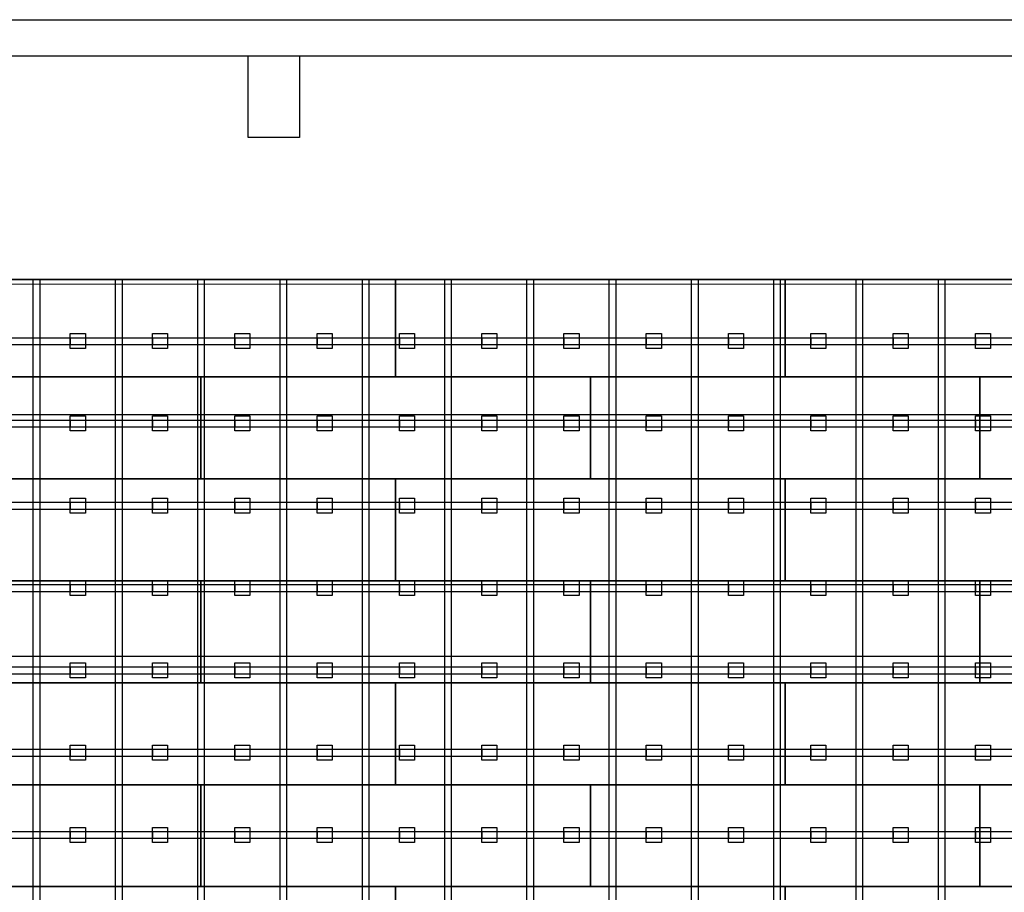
# Model space of a CAD drawing. Header units: millimetres. Extents: x -209 to 59634, y -2437 to 28971.
# Tile 12 of 14: x 32110 to 38632, y 15804 to 21582. Entities that reach past the tile are written whole.
import ezdxf

# ---------------------------------------------------------------- set-up
doc = ezdxf.new("R2010")
doc.units = ezdxf.units.MM
doc.linetypes.add('AUSGEZOGEN', pattern=[0])
for name, color, linetype in [('Bemassung', 90, 'Continuous'), ('Grundriss TFC', 7, 'AUSGEZOGEN'), ('Schwingboden', 1, 'Continuous'), ('Tanzteppich', 3, 'Continuous'), ('Unterkonstrucktion', 6, 'Continuous'), ('Unterlegblättchen', 7, 'Continuous')]:
    doc.layers.add(name, color=color, linetype=linetype)

msp = doc.modelspace()

# ---------------------------------------------------------------- linework, layer by layer
at = {"layer": 'Bemassung'}
msp.add_line((19795.1, 19861.4), (41045.1, 19861.4), dxfattribs=at)
at = {"layer": 'Grundriss TFC', "color": 0}
for p, q in [((9060.9, 21580.6), (41843.1, 21582.2)), ((41603.1, 21341.4), (8693.1, 21341.4))]:
    msp.add_line(p, q, dxfattribs=at)
at = {"layer": 'Grundriss TFC'}
for p, q in [((33623.1, 20801.4), (33623.1, 21341.4)), ((33963.1, 21341.4), (33963.1, 20801.4)), ((33963.1, 20801.4), (33623.1, 20801.4))]:
    msp.add_line(p, q, dxfattribs=at)
at = {"layer": 'Schwingboden'}
for p, q in [((19120.1, 19836.4), (41050.1, 19829.6)), ((33310.1, 19861.4), (30730.1, 19861.4)), ((32020.1, 19861.4), (34600.1, 19861.4)), ((35890.1, 19861.4), (33310.1, 19861.4)), ((34600.1, 19861.4), (34600.1, 19216.4)), ((34600.1, 19861.4), (37180.1, 19861.4)), ((34600.1, 19216.4), (34600.1, 19861.4)), ((38470.1, 19861.4), (35890.1, 19861.4)), ((37180.1, 19861.4), (37180.1, 19216.4)), ((37180.1, 19861.4), (39760.1, 19861.4)), ((37180.1, 19216.4), (37180.1, 19861.4)), ((41050.1, 19861.4), (38470.1, 19861.4)), ((30730.1, 19216.4), (33310.1, 19216.4)), ((34600.1, 19216.4), (32020.1, 19216.4)), ((33310.1, 19216.4), (33310.1, 18541.4)), ((33310.1, 19216.4), (35890.1, 19216.4)), ((33310.1, 18541.4), (33310.1, 19216.4)), ((37180.1, 19216.4), (34600.1, 19216.4)), ((35890.1, 19216.4), (35890.1, 18541.4)), ((35890.1, 19216.4), (38470.1, 19216.4)), ((35890.1, 18541.4), (35890.1, 19216.4)), ((39760.1, 19216.4), (37180.1, 19216.4)), ((38470.1, 19216.4), (38470.1, 18541.4)), ((38470.1, 19216.4), (41050.1, 19216.4)), ((38470.1, 18541.4), (38470.1, 19216.4)), ((33310.1, 18541.4), (30730.1, 18541.4)), ((32020.1, 18541.4), (34600.1, 18541.4)), ((35890.1, 18541.4), (33310.1, 18541.4)), ((34600.1, 18541.4), (34600.1, 17866.4)), ((34600.1, 18541.4), (37180.1, 18541.4)), ((34600.1, 17866.4), (34600.1, 18541.4)), ((38470.1, 18541.4), (35890.1, 18541.4)), ((37180.1, 18541.4), (37180.1, 17866.4)), ((37180.1, 18541.4), (39760.1, 18541.4)), ((37180.1, 17866.4), (37180.1, 18541.4)), ((41050.1, 18541.4), (38470.1, 18541.4)), ((30730.1, 17866.4), (33310.1, 17866.4)), ((34600.1, 17866.4), (32020.1, 17866.4)), ((33310.1, 17866.4), (33310.1, 17191.4)), ((33310.1, 17866.4), (35890.1, 17866.4)), ((33310.1, 17191.4), (33310.1, 17866.4)), ((37180.1, 17866.4), (34600.1, 17866.4)), ((35890.1, 17866.4), (35890.1, 17191.4)), ((35890.1, 17866.4), (38470.1, 17866.4)), ((35890.1, 17191.4), (35890.1, 17866.4)), ((39760.1, 17866.4), (37180.1, 17866.4)), ((38470.1, 17866.4), (38470.1, 17191.4)), ((38470.1, 17866.4), (41050.1, 17866.4)), ((38470.1, 17191.4), (38470.1, 17866.4)), ((33310.1, 17191.4), (30730.1, 17191.4)), ((32020.1, 17191.4), (34600.1, 17191.4)), ((35890.1, 17191.4), (33310.1, 17191.4)), ((34600.1, 17191.4), (34600.1, 16516.4)), ((34600.1, 17191.4), (37180.1, 17191.4)), ((34600.1, 16516.4), (34600.1, 17191.4)), ((38470.1, 17191.4), (35890.1, 17191.4)), ((37180.1, 17191.4), (37180.1, 16516.4)), ((37180.1, 17191.4), (39760.1, 17191.4)), ((37180.1, 16516.4), (37180.1, 17191.4)), ((41050.1, 17191.4), (38470.1, 17191.4)), ((30730.1, 16516.4), (33310.1, 16516.4)), ((34600.1, 16516.4), (32020.1, 16516.4)), ((33310.1, 16516.4), (33310.1, 15841.4)), ((33310.1, 16516.4), (35890.1, 16516.4)), ((33310.1, 15841.4), (33310.1, 16516.4)), ((37180.1, 16516.4), (34600.1, 16516.4)), ((35890.1, 16516.4), (35890.1, 15841.4)), ((35890.1, 16516.4), (38470.1, 16516.4)), ((35890.1, 15841.4), (35890.1, 16516.4)), ((39760.1, 16516.4), (37180.1, 16516.4)), ((38470.1, 16516.4), (38470.1, 15841.4)), ((38470.1, 16516.4), (41050.1, 16516.4)), ((38470.1, 15841.4), (38470.1, 16516.4)), ((33310.1, 15841.4), (30730.1, 15841.4)), ((32020.1, 15841.4), (34600.1, 15841.4)), ((35890.1, 15841.4), (33310.1, 15841.4)), ((34600.1, 15841.4), (34600.1, 15166.4)), ((34600.1, 15841.4), (37180.1, 15841.4)), ((34600.1, 15166.4), (34600.1, 15841.4)), ((38470.1, 15841.4), (35890.1, 15841.4)), ((37180.1, 15841.4), (37180.1, 15166.4)), ((37180.1, 15841.4), (39760.1, 15841.4)), ((37180.1, 15166.4), (37180.1, 15841.4)), ((41050.1, 15841.4), (38470.1, 15841.4))]:
    msp.add_line(p, q, dxfattribs=at)
at = {"layer": 'Tanzteppich'}
for p, q in [((41050.1, 18966.4), (19120.1, 18966.4)), ((41050.1, 17366.4), (19120.1, 17366.4))]:
    msp.add_line(p, q, dxfattribs=at)
at = {"layer": 'Unterkonstrucktion'}
for p, q in [((32200.1, 3691.4), (32200.1, 19861.4)), ((32245.1, 3691.4), (32245.1, 19861.4)), ((32745.1, 3691.4), (32745.1, 19861.4)), ((32790.1, 3691.4), (32790.1, 19861.4)), ((33290.1, 3691.4), (33290.1, 19861.4)), ((33335.1, 3691.4), (33335.1, 19861.4)), ((33835.1, 3691.4), (33835.1, 19861.4)), ((33880.1, 3691.4), (33880.1, 19861.4)), ((34380.1, 3691.4), (34380.1, 19861.4)), ((34425.1, 3691.4), (34425.1, 19861.4)), ((34925.1, 3691.4), (34925.1, 19861.4)), ((34970.1, 3691.4), (34970.1, 19861.4)), ((35470.1, 3691.4), (35470.1, 19861.4)), ((35515.1, 3691.4), (35515.1, 19861.4)), ((36015.1, 3691.4), (36015.1, 19861.4)), ((36060.1, 3691.4), (36060.1, 19861.4)), ((36560.1, 3691.4), (36560.1, 19861.4)), ((36605.1, 3691.4), (36605.1, 19861.4)), ((37105.1, 3691.4), (37105.1, 19861.4)), ((37150.1, 3691.4), (37150.1, 19861.4)), ((37650.1, 3691.4), (37650.1, 19861.4)), ((37695.1, 3691.4), (37695.1, 19861.4)), ((38195.1, 3691.4), (38195.1, 19861.4)), ((38240.1, 3691.4), (38240.1, 19861.4)), ((19120.1, 19476.4), (41045.1, 19476.4)), ((19120.1, 19431.4), (41045.1, 19431.4)), ((19120.1, 18931.4), (41050.1, 18931.4)), ((19120.1, 18886.4), (41050.1, 18886.4)), ((19120.1, 18386.4), (41045.3, 18386.4)), ((19120.1, 18341.4), (41045.3, 18341.4)), ((19120.1, 17841.4), (41050.1, 17841.4)), ((19120.1, 17796.4), (41050.1, 17796.4)), ((19120.1, 17296.4), (41050.1, 17296.4)), ((19120.1, 17251.4), (41050.1, 17251.4)), ((19120.1, 16751.4), (41045.4, 16751.4)), ((19120.1, 16706.4), (41045.4, 16706.4)), ((19120.1, 16206.4), (41050.1, 16206.4)), ((19120.1, 16161.4), (41050.1, 16161.4))]:
    msp.add_line(p, q, dxfattribs=at)
at = {"layer": 'Unterlegblättchen'}
for p, q in [((32445.1, 19453.9), (32445.1, 19503.9)), ((32445.1, 19503.9), (32545.1, 19503.9)), ((32445.1, 19403.9), (32445.1, 19503.9)), ((32545.1, 19503.9), (32545.1, 19403.9)), ((32990.1, 19453.9), (32990.1, 19503.9)), ((32990.1, 19503.9), (33090.1, 19503.9)), ((32990.1, 19403.9), (32990.1, 19503.9)), ((33090.1, 19503.9), (33090.1, 19403.9)), ((33535.1, 19453.9), (33535.1, 19503.9)), ((33535.1, 19503.9), (33635.1, 19503.9)), ((33535.1, 19403.9), (33535.1, 19503.9)), ((33635.1, 19503.9), (33635.1, 19403.9)), ((34080.1, 19453.9), (34080.1, 19503.9)), ((34080.1, 19503.9), (34180.1, 19503.9)), ((34080.1, 19403.9), (34080.1, 19503.9)), ((34180.1, 19503.9), (34180.1, 19403.9)), ((34625.1, 19453.9), (34625.1, 19503.9)), ((34625.1, 19503.9), (34725.1, 19503.9)), ((34625.1, 19403.9), (34625.1, 19503.9)), ((34725.1, 19503.9), (34725.1, 19403.9)), ((35170.1, 19453.9), (35170.1, 19503.9)), ((35170.1, 19503.9), (35270.1, 19503.9)), ((35170.1, 19403.9), (35170.1, 19503.9)), ((35270.1, 19503.9), (35270.1, 19403.9)), ((35715.1, 19453.9), (35715.1, 19503.9)), ((35715.1, 19503.9), (35815.1, 19503.9)), ((35715.1, 19403.9), (35715.1, 19503.9)), ((35815.1, 19503.9), (35815.1, 19403.9)), ((36260.1, 19453.9), (36260.1, 19503.9)), ((36260.1, 19503.9), (36360.1, 19503.9)), ((36260.1, 19403.9), (36260.1, 19503.9)), ((36360.1, 19503.9), (36360.1, 19403.9)), ((36805.1, 19453.9), (36805.1, 19503.9)), ((36805.1, 19503.9), (36905.1, 19503.9)), ((36805.1, 19403.9), (36805.1, 19503.9)), ((36905.1, 19503.9), (36905.1, 19403.9)), ((37350.1, 19453.9), (37350.1, 19503.9)), ((37350.1, 19503.9), (37450.1, 19503.9)), ((37350.1, 19403.9), (37350.1, 19503.9)), ((37450.1, 19503.9), (37450.1, 19403.9)), ((37895.1, 19453.9), (37895.1, 19503.9)), ((37895.1, 19503.9), (37995.1, 19503.9)), ((37895.1, 19403.9), (37895.1, 19503.9)), ((37995.1, 19503.9), (37995.1, 19403.9)), ((38440.1, 19453.9), (38440.1, 19503.9)), ((38440.1, 19503.9), (38540.1, 19503.9)), ((38440.1, 19403.9), (38440.1, 19503.9)), ((38540.1, 19503.9), (38540.1, 19403.9)), ((32445.1, 19476.4), (32445.1, 19431.4)), ((32990.1, 19476.4), (32990.1, 19431.4)), ((33535.1, 19476.4), (33535.1, 19431.4)), ((34080.1, 19476.4), (34080.1, 19431.4)), ((34625.1, 19476.4), (34625.1, 19431.4)), ((35170.1, 19476.4), (35170.1, 19431.4)), ((35715.1, 19476.4), (35715.1, 19431.4)), ((36260.1, 19476.4), (36260.1, 19431.4)), ((36805.1, 19476.4), (36805.1, 19431.4)), ((37350.1, 19476.4), (37350.1, 19431.4)), ((37895.1, 19476.4), (37895.1, 19431.4)), ((38440.1, 19476.4), (38440.1, 19431.4)), ((32545.1, 19403.9), (32445.1, 19403.9)), ((33090.1, 19403.9), (32990.1, 19403.9)), ((33635.1, 19403.9), (33535.1, 19403.9)), ((34180.1, 19403.9), (34080.1, 19403.9)), ((34725.1, 19403.9), (34625.1, 19403.9)), ((35270.1, 19403.9), (35170.1, 19403.9)), ((35815.1, 19403.9), (35715.1, 19403.9)), ((36360.1, 19403.9), (36260.1, 19403.9)), ((36905.1, 19403.9), (36805.1, 19403.9)), ((37450.1, 19403.9), (37350.1, 19403.9)), ((37995.1, 19403.9), (37895.1, 19403.9)), ((38540.1, 19403.9), (38440.1, 19403.9)), ((32445.1, 18908.9), (32445.1, 18958.9)), ((32445.1, 18958.9), (32545.1, 18958.9)), ((32445.1, 18858.9), (32445.1, 18958.9)), ((32445.1, 18931.4), (32445.1, 18886.4)), ((32545.1, 18958.9), (32545.1, 18858.9)), ((32990.1, 18908.9), (32990.1, 18958.9)), ((32990.1, 18958.9), (33090.1, 18958.9)), ((32990.1, 18858.9), (32990.1, 18958.9)), ((32990.1, 18931.4), (32990.1, 18886.4)), ((33090.1, 18958.9), (33090.1, 18858.9)), ((33535.1, 18908.9), (33535.1, 18958.9)), ((33535.1, 18958.9), (33635.1, 18958.9)), ((33535.1, 18858.9), (33535.1, 18958.9)), ((33535.1, 18931.4), (33535.1, 18886.4)), ((33635.1, 18958.9), (33635.1, 18858.9)), ((34080.1, 18908.9), (34080.1, 18958.9)), ((34080.1, 18958.9), (34180.1, 18958.9)), ((34080.1, 18858.9), (34080.1, 18958.9)), ((34080.1, 18931.4), (34080.1, 18886.4)), ((34180.1, 18958.9), (34180.1, 18858.9)), ((34625.1, 18908.9), (34625.1, 18958.9)), ((34625.1, 18958.9), (34725.1, 18958.9)), ((34625.1, 18858.9), (34625.1, 18958.9)), ((34625.1, 18931.4), (34625.1, 18886.4)), ((34725.1, 18958.9), (34725.1, 18858.9)), ((35170.1, 18908.9), (35170.1, 18958.9)), ((35170.1, 18958.9), (35270.1, 18958.9)), ((35170.1, 18858.9), (35170.1, 18958.9)), ((35170.1, 18931.4), (35170.1, 18886.4)), ((35270.1, 18958.9), (35270.1, 18858.9)), ((35715.1, 18908.9), (35715.1, 18958.9)), ((35715.1, 18958.9), (35815.1, 18958.9)), ((35715.1, 18858.9), (35715.1, 18958.9)), ((35715.1, 18931.4), (35715.1, 18886.4)), ((35815.1, 18958.9), (35815.1, 18858.9)), ((36260.1, 18908.9), (36260.1, 18958.9)), ((36260.1, 18958.9), (36360.1, 18958.9)), ((36260.1, 18858.9), (36260.1, 18958.9)), ((36260.1, 18931.4), (36260.1, 18886.4)), ((36360.1, 18958.9), (36360.1, 18858.9)), ((36805.1, 18908.9), (36805.1, 18958.9)), ((36805.1, 18958.9), (36905.1, 18958.9)), ((36805.1, 18858.9), (36805.1, 18958.9)), ((36805.1, 18931.4), (36805.1, 18886.4)), ((36905.1, 18958.9), (36905.1, 18858.9)), ((37350.1, 18908.9), (37350.1, 18958.9)), ((37350.1, 18958.9), (37450.1, 18958.9)), ((37350.1, 18858.9), (37350.1, 18958.9)), ((37350.1, 18931.4), (37350.1, 18886.4)), ((37450.1, 18958.9), (37450.1, 18858.9)), ((37895.1, 18908.9), (37895.1, 18958.9)), ((37895.1, 18958.9), (37995.1, 18958.9)), ((37895.1, 18858.9), (37895.1, 18958.9)), ((37895.1, 18931.4), (37895.1, 18886.4)), ((37995.1, 18958.9), (37995.1, 18858.9)), ((38440.1, 18908.9), (38440.1, 18958.9)), ((38440.1, 18958.9), (38540.1, 18958.9)), ((38440.1, 18858.9), (38440.1, 18958.9)), ((38440.1, 18931.4), (38440.1, 18886.4)), ((38540.1, 18958.9), (38540.1, 18858.9)), ((32545.1, 18858.9), (32445.1, 18858.9)), ((33090.1, 18858.9), (32990.1, 18858.9)), ((33635.1, 18858.9), (33535.1, 18858.9)), ((34180.1, 18858.9), (34080.1, 18858.9)), ((34725.1, 18858.9), (34625.1, 18858.9)), ((35270.1, 18858.9), (35170.1, 18858.9)), ((35815.1, 18858.9), (35715.1, 18858.9)), ((36360.1, 18858.9), (36260.1, 18858.9)), ((36905.1, 18858.9), (36805.1, 18858.9)), ((37450.1, 18858.9), (37350.1, 18858.9)), ((37995.1, 18858.9), (37895.1, 18858.9)), ((38540.1, 18858.9), (38440.1, 18858.9)), ((32445.1, 18363.9), (32445.1, 18413.9)), ((32445.1, 18413.9), (32545.1, 18413.9)), ((32445.1, 18313.9), (32445.1, 18413.9)), ((32545.1, 18413.9), (32545.1, 18313.9)), ((32990.1, 18363.9), (32990.1, 18413.9)), ((32990.1, 18413.9), (33090.1, 18413.9)), ((32990.1, 18313.9), (32990.1, 18413.9)), ((33090.1, 18413.9), (33090.1, 18313.9)), ((33535.1, 18363.9), (33535.1, 18413.9)), ((33535.1, 18413.9), (33635.1, 18413.9)), ((33535.1, 18313.9), (33535.1, 18413.9)), ((33635.1, 18413.9), (33635.1, 18313.9)), ((34080.1, 18363.9), (34080.1, 18413.9)), ((34080.1, 18413.9), (34180.1, 18413.9)), ((34080.1, 18313.9), (34080.1, 18413.9)), ((34180.1, 18413.9), (34180.1, 18313.9)), ((34625.1, 18363.9), (34625.1, 18413.9)), ((34625.1, 18413.9), (34725.1, 18413.9)), ((34625.1, 18313.9), (34625.1, 18413.9)), ((34725.1, 18413.9), (34725.1, 18313.9)), ((35170.1, 18363.9), (35170.1, 18413.9)), ((35170.1, 18413.9), (35270.1, 18413.9)), ((35170.1, 18313.9), (35170.1, 18413.9)), ((35270.1, 18413.9), (35270.1, 18313.9)), ((35715.1, 18363.9), (35715.1, 18413.9)), ((35715.1, 18413.9), (35815.1, 18413.9)), ((35715.1, 18313.9), (35715.1, 18413.9)), ((35815.1, 18413.9), (35815.1, 18313.9)), ((36260.1, 18363.9), (36260.1, 18413.9)), ((36260.1, 18413.9), (36360.1, 18413.9)), ((36260.1, 18313.9), (36260.1, 18413.9)), ((36360.1, 18413.9), (36360.1, 18313.9)), ((36805.1, 18363.9), (36805.1, 18413.9)), ((36805.1, 18413.9), (36905.1, 18413.9)), ((36805.1, 18313.9), (36805.1, 18413.9)), ((36905.1, 18413.9), (36905.1, 18313.9)), ((37350.1, 18363.9), (37350.1, 18413.9)), ((37350.1, 18413.9), (37450.1, 18413.9)), ((37350.1, 18313.9), (37350.1, 18413.9)), ((37450.1, 18413.9), (37450.1, 18313.9)), ((37895.1, 18363.9), (37895.1, 18413.9)), ((37895.1, 18413.9), (37995.1, 18413.9)), ((37895.1, 18313.9), (37895.1, 18413.9)), ((37995.1, 18413.9), (37995.1, 18313.9)), ((38440.1, 18363.9), (38440.1, 18413.9)), ((38440.1, 18413.9), (38540.1, 18413.9)), ((38440.1, 18313.9), (38440.1, 18413.9)), ((38540.1, 18413.9), (38540.1, 18313.9)), ((32445.1, 18386.4), (32445.1, 18341.4)), ((32990.1, 18386.4), (32990.1, 18341.4)), ((33535.1, 18386.4), (33535.1, 18341.4)), ((34080.1, 18386.4), (34080.1, 18341.4)), ((34625.1, 18386.4), (34625.1, 18341.4)), ((35170.1, 18386.4), (35170.1, 18341.4)), ((35715.1, 18386.4), (35715.1, 18341.4)), ((36260.1, 18386.4), (36260.1, 18341.4)), ((36805.1, 18386.4), (36805.1, 18341.4)), ((37350.1, 18386.4), (37350.1, 18341.4)), ((37895.1, 18386.4), (37895.1, 18341.4)), ((38440.1, 18386.4), (38440.1, 18341.4)), ((32545.1, 18313.9), (32445.1, 18313.9)), ((33090.1, 18313.9), (32990.1, 18313.9)), ((33635.1, 18313.9), (33535.1, 18313.9)), ((34180.1, 18313.9), (34080.1, 18313.9)), ((34725.1, 18313.9), (34625.1, 18313.9)), ((35270.1, 18313.9), (35170.1, 18313.9)), ((35815.1, 18313.9), (35715.1, 18313.9)), ((36360.1, 18313.9), (36260.1, 18313.9)), ((36905.1, 18313.9), (36805.1, 18313.9)), ((37450.1, 18313.9), (37350.1, 18313.9)), ((37995.1, 18313.9), (37895.1, 18313.9)), ((38540.1, 18313.9), (38440.1, 18313.9)), ((32445.1, 17818.9), (32445.1, 17868.9)), ((32445.1, 17868.9), (32545.1, 17868.9)), ((32445.1, 17768.9), (32445.1, 17868.9)), ((32445.1, 17841.4), (32445.1, 17796.4)), ((32545.1, 17868.9), (32545.1, 17768.9)), ((32990.1, 17818.9), (32990.1, 17868.9)), ((32990.1, 17868.9), (33090.1, 17868.9)), ((32990.1, 17768.9), (32990.1, 17868.9)), ((32990.1, 17841.4), (32990.1, 17796.4)), ((33090.1, 17868.9), (33090.1, 17768.9)), ((33535.1, 17818.9), (33535.1, 17868.9)), ((33535.1, 17868.9), (33635.1, 17868.9)), ((33535.1, 17768.9), (33535.1, 17868.9)), ((33535.1, 17841.4), (33535.1, 17796.4)), ((33635.1, 17868.9), (33635.1, 17768.9)), ((34080.1, 17818.9), (34080.1, 17868.9)), ((34080.1, 17868.9), (34180.1, 17868.9)), ((34080.1, 17768.9), (34080.1, 17868.9)), ((34080.1, 17841.4), (34080.1, 17796.4)), ((34180.1, 17868.9), (34180.1, 17768.9)), ((34625.1, 17818.9), (34625.1, 17868.9)), ((34625.1, 17868.9), (34725.1, 17868.9)), ((34625.1, 17768.9), (34625.1, 17868.9)), ((34625.1, 17841.4), (34625.1, 17796.4)), ((34725.1, 17868.9), (34725.1, 17768.9)), ((35170.1, 17818.9), (35170.1, 17868.9)), ((35170.1, 17868.9), (35270.1, 17868.9)), ((35170.1, 17768.9), (35170.1, 17868.9)), ((35170.1, 17841.4), (35170.1, 17796.4)), ((35270.1, 17868.9), (35270.1, 17768.9)), ((35715.1, 17818.9), (35715.1, 17868.9)), ((35715.1, 17868.9), (35815.1, 17868.9)), ((35715.1, 17768.9), (35715.1, 17868.9)), ((35715.1, 17841.4), (35715.1, 17796.4)), ((35815.1, 17868.9), (35815.1, 17768.9)), ((36260.1, 17818.9), (36260.1, 17868.9)), ((36260.1, 17868.9), (36360.1, 17868.9)), ((36260.1, 17768.9), (36260.1, 17868.9)), ((36260.1, 17841.4), (36260.1, 17796.4)), ((36360.1, 17868.9), (36360.1, 17768.9)), ((36805.1, 17818.9), (36805.1, 17868.9)), ((36805.1, 17868.9), (36905.1, 17868.9)), ((36805.1, 17768.9), (36805.1, 17868.9)), ((36805.1, 17841.4), (36805.1, 17796.4)), ((36905.1, 17868.9), (36905.1, 17768.9)), ((37350.1, 17818.9), (37350.1, 17868.9)), ((37350.1, 17868.9), (37450.1, 17868.9)), ((37350.1, 17768.9), (37350.1, 17868.9)), ((37350.1, 17841.4), (37350.1, 17796.4)), ((37450.1, 17868.9), (37450.1, 17768.9)), ((37895.1, 17818.9), (37895.1, 17868.9)), ((37895.1, 17868.9), (37995.1, 17868.9)), ((37895.1, 17768.9), (37895.1, 17868.9)), ((37895.1, 17841.4), (37895.1, 17796.4)), ((37995.1, 17868.9), (37995.1, 17768.9)), ((38440.1, 17818.9), (38440.1, 17868.9)), ((38440.1, 17868.9), (38540.1, 17868.9)), ((38440.1, 17768.9), (38440.1, 17868.9)), ((38440.1, 17841.4), (38440.1, 17796.4)), ((38540.1, 17868.9), (38540.1, 17768.9)), ((32545.1, 17768.9), (32445.1, 17768.9)), ((33090.1, 17768.9), (32990.1, 17768.9)), ((33635.1, 17768.9), (33535.1, 17768.9)), ((34180.1, 17768.9), (34080.1, 17768.9)), ((34725.1, 17768.9), (34625.1, 17768.9)), ((35270.1, 17768.9), (35170.1, 17768.9)), ((35815.1, 17768.9), (35715.1, 17768.9)), ((36360.1, 17768.9), (36260.1, 17768.9)), ((36905.1, 17768.9), (36805.1, 17768.9)), ((37450.1, 17768.9), (37350.1, 17768.9)), ((37995.1, 17768.9), (37895.1, 17768.9)), ((38540.1, 17768.9), (38440.1, 17768.9)), ((32445.1, 17273.9), (32445.1, 17323.9)), ((32445.1, 17323.9), (32545.1, 17323.9)), ((32445.1, 17223.9), (32445.1, 17323.9)), ((32445.1, 17296.4), (32445.1, 17251.4)), ((32545.1, 17323.9), (32545.1, 17223.9)), ((32990.1, 17273.9), (32990.1, 17323.9)), ((32990.1, 17323.9), (33090.1, 17323.9)), ((32990.1, 17223.9), (32990.1, 17323.9)), ((32990.1, 17296.4), (32990.1, 17251.4)), ((33090.1, 17323.9), (33090.1, 17223.9)), ((33535.1, 17273.9), (33535.1, 17323.9)), ((33535.1, 17323.9), (33635.1, 17323.9)), ((33535.1, 17223.9), (33535.1, 17323.9)), ((33535.1, 17296.4), (33535.1, 17251.4)), ((33635.1, 17323.9), (33635.1, 17223.9)), ((34080.1, 17273.9), (34080.1, 17323.9)), ((34080.1, 17323.9), (34180.1, 17323.9)), ((34080.1, 17223.9), (34080.1, 17323.9)), ((34080.1, 17296.4), (34080.1, 17251.4)), ((34180.1, 17323.9), (34180.1, 17223.9)), ((34625.1, 17273.9), (34625.1, 17323.9)), ((34625.1, 17323.9), (34725.1, 17323.9)), ((34625.1, 17223.9), (34625.1, 17323.9)), ((34625.1, 17296.4), (34625.1, 17251.4)), ((34725.1, 17323.9), (34725.1, 17223.9)), ((35170.1, 17273.9), (35170.1, 17323.9)), ((35170.1, 17323.9), (35270.1, 17323.9)), ((35170.1, 17223.9), (35170.1, 17323.9)), ((35170.1, 17296.4), (35170.1, 17251.4)), ((35270.1, 17323.9), (35270.1, 17223.9)), ((35715.1, 17273.9), (35715.1, 17323.9)), ((35715.1, 17323.9), (35815.1, 17323.9)), ((35715.1, 17223.9), (35715.1, 17323.9)), ((35715.1, 17296.4), (35715.1, 17251.4)), ((35815.1, 17323.9), (35815.1, 17223.9)), ((36260.1, 17273.9), (36260.1, 17323.9)), ((36260.1, 17323.9), (36360.1, 17323.9)), ((36260.1, 17223.9), (36260.1, 17323.9)), ((36260.1, 17296.4), (36260.1, 17251.4)), ((36360.1, 17323.9), (36360.1, 17223.9)), ((36805.1, 17273.9), (36805.1, 17323.9)), ((36805.1, 17323.9), (36905.1, 17323.9)), ((36805.1, 17223.9), (36805.1, 17323.9)), ((36805.1, 17296.4), (36805.1, 17251.4)), ((36905.1, 17323.9), (36905.1, 17223.9)), ((37350.1, 17273.9), (37350.1, 17323.9)), ((37350.1, 17323.9), (37450.1, 17323.9)), ((37350.1, 17223.9), (37350.1, 17323.9)), ((37350.1, 17296.4), (37350.1, 17251.4)), ((37450.1, 17323.9), (37450.1, 17223.9)), ((37895.1, 17273.9), (37895.1, 17323.9)), ((37895.1, 17323.9), (37995.1, 17323.9)), ((37895.1, 17223.9), (37895.1, 17323.9)), ((37895.1, 17296.4), (37895.1, 17251.4)), ((37995.1, 17323.9), (37995.1, 17223.9)), ((38440.1, 17273.9), (38440.1, 17323.9)), ((38440.1, 17323.9), (38540.1, 17323.9)), ((38440.1, 17223.9), (38440.1, 17323.9)), ((38440.1, 17296.4), (38440.1, 17251.4)), ((38540.1, 17323.9), (38540.1, 17223.9)), ((32545.1, 17223.9), (32445.1, 17223.9)), ((33090.1, 17223.9), (32990.1, 17223.9)), ((33635.1, 17223.9), (33535.1, 17223.9)), ((34180.1, 17223.9), (34080.1, 17223.9)), ((34725.1, 17223.9), (34625.1, 17223.9)), ((35270.1, 17223.9), (35170.1, 17223.9)), ((35815.1, 17223.9), (35715.1, 17223.9)), ((36360.1, 17223.9), (36260.1, 17223.9)), ((36905.1, 17223.9), (36805.1, 17223.9)), ((37450.1, 17223.9), (37350.1, 17223.9)), ((37995.1, 17223.9), (37895.1, 17223.9)), ((38540.1, 17223.9), (38440.1, 17223.9)), ((32445.1, 16728.9), (32445.1, 16778.9)), ((32445.1, 16778.9), (32545.1, 16778.9)), ((32445.1, 16678.9), (32445.1, 16778.9)), ((32545.1, 16778.9), (32545.1, 16678.9)), ((32990.1, 16728.9), (32990.1, 16778.9)), ((32990.1, 16778.9), (33090.1, 16778.9)), ((32990.1, 16678.9), (32990.1, 16778.9)), ((33090.1, 16778.9), (33090.1, 16678.9)), ((33535.1, 16728.9), (33535.1, 16778.9)), ((33535.1, 16778.9), (33635.1, 16778.9)), ((33535.1, 16678.9), (33535.1, 16778.9)), ((33635.1, 16778.9), (33635.1, 16678.9)), ((34080.1, 16728.9), (34080.1, 16778.9)), ((34080.1, 16778.9), (34180.1, 16778.9)), ((34080.1, 16678.9), (34080.1, 16778.9)), ((34180.1, 16778.9), (34180.1, 16678.9)), ((34625.1, 16728.9), (34625.1, 16778.9)), ((34625.1, 16778.9), (34725.1, 16778.9)), ((34625.1, 16678.9), (34625.1, 16778.9)), ((34725.1, 16778.9), (34725.1, 16678.9)), ((35170.1, 16728.9), (35170.1, 16778.9)), ((35170.1, 16778.9), (35270.1, 16778.9)), ((35170.1, 16678.9), (35170.1, 16778.9)), ((35270.1, 16778.9), (35270.1, 16678.9)), ((35715.1, 16728.9), (35715.1, 16778.9)), ((35715.1, 16778.9), (35815.1, 16778.9)), ((35715.1, 16678.9), (35715.1, 16778.9)), ((35815.1, 16778.9), (35815.1, 16678.9)), ((36260.1, 16728.9), (36260.1, 16778.9)), ((36260.1, 16778.9), (36360.1, 16778.9)), ((36260.1, 16678.9), (36260.1, 16778.9)), ((36360.1, 16778.9), (36360.1, 16678.9)), ((36805.1, 16728.9), (36805.1, 16778.9)), ((36805.1, 16778.9), (36905.1, 16778.9)), ((36805.1, 16678.9), (36805.1, 16778.9)), ((36905.1, 16778.9), (36905.1, 16678.9)), ((37350.1, 16728.9), (37350.1, 16778.9)), ((37350.1, 16778.9), (37450.1, 16778.9)), ((37350.1, 16678.9), (37350.1, 16778.9)), ((37450.1, 16778.9), (37450.1, 16678.9)), ((37895.1, 16728.9), (37895.1, 16778.9)), ((37895.1, 16778.9), (37995.1, 16778.9)), ((37895.1, 16678.9), (37895.1, 16778.9)), ((37995.1, 16778.9), (37995.1, 16678.9)), ((38440.1, 16728.9), (38440.1, 16778.9)), ((38440.1, 16778.9), (38540.1, 16778.9)), ((38440.1, 16678.9), (38440.1, 16778.9)), ((38540.1, 16778.9), (38540.1, 16678.9)), ((32445.1, 16751.4), (32445.1, 16706.4)), ((32990.1, 16751.4), (32990.1, 16706.4)), ((33535.1, 16751.4), (33535.1, 16706.4)), ((34080.1, 16751.4), (34080.1, 16706.4)), ((34625.1, 16751.4), (34625.1, 16706.4)), ((35170.1, 16751.4), (35170.1, 16706.4)), ((35715.1, 16751.4), (35715.1, 16706.4)), ((36260.1, 16751.4), (36260.1, 16706.4)), ((36805.1, 16751.4), (36805.1, 16706.4)), ((37350.1, 16751.4), (37350.1, 16706.4)), ((37895.1, 16751.4), (37895.1, 16706.4)), ((38440.1, 16751.4), (38440.1, 16706.4)), ((32545.1, 16678.9), (32445.1, 16678.9)), ((33090.1, 16678.9), (32990.1, 16678.9)), ((33635.1, 16678.9), (33535.1, 16678.9)), ((34180.1, 16678.9), (34080.1, 16678.9)), ((34725.1, 16678.9), (34625.1, 16678.9)), ((35270.1, 16678.9), (35170.1, 16678.9)), ((35815.1, 16678.9), (35715.1, 16678.9)), ((36360.1, 16678.9), (36260.1, 16678.9)), ((36905.1, 16678.9), (36805.1, 16678.9)), ((37450.1, 16678.9), (37350.1, 16678.9)), ((37995.1, 16678.9), (37895.1, 16678.9)), ((38540.1, 16678.9), (38440.1, 16678.9)), ((32445.1, 16183.9), (32445.1, 16233.9)), ((32445.1, 16233.9), (32545.1, 16233.9)), ((32445.1, 16133.9), (32445.1, 16233.9)), ((32445.1, 16206.4), (32445.1, 16161.4)), ((32545.1, 16233.9), (32545.1, 16133.9)), ((32990.1, 16183.9), (32990.1, 16233.9)), ((32990.1, 16233.9), (33090.1, 16233.9)), ((32990.1, 16133.9), (32990.1, 16233.9)), ((32990.1, 16206.4), (32990.1, 16161.4)), ((33090.1, 16233.9), (33090.1, 16133.9)), ((33535.1, 16183.9), (33535.1, 16233.9)), ((33535.1, 16233.9), (33635.1, 16233.9)), ((33535.1, 16133.9), (33535.1, 16233.9)), ((33535.1, 16206.4), (33535.1, 16161.4)), ((33635.1, 16233.9), (33635.1, 16133.9)), ((34080.1, 16183.9), (34080.1, 16233.9)), ((34080.1, 16233.9), (34180.1, 16233.9)), ((34080.1, 16133.9), (34080.1, 16233.9)), ((34080.1, 16206.4), (34080.1, 16161.4)), ((34180.1, 16233.9), (34180.1, 16133.9)), ((34625.1, 16183.9), (34625.1, 16233.9)), ((34625.1, 16233.9), (34725.1, 16233.9)), ((34625.1, 16133.9), (34625.1, 16233.9)), ((34625.1, 16206.4), (34625.1, 16161.4)), ((34725.1, 16233.9), (34725.1, 16133.9)), ((35170.1, 16183.9), (35170.1, 16233.9)), ((35170.1, 16233.9), (35270.1, 16233.9)), ((35170.1, 16133.9), (35170.1, 16233.9)), ((35170.1, 16206.4), (35170.1, 16161.4)), ((35270.1, 16233.9), (35270.1, 16133.9)), ((35715.1, 16183.9), (35715.1, 16233.9)), ((35715.1, 16233.9), (35815.1, 16233.9)), ((35715.1, 16133.9), (35715.1, 16233.9)), ((35715.1, 16206.4), (35715.1, 16161.4)), ((35815.1, 16233.9), (35815.1, 16133.9)), ((36260.1, 16183.9), (36260.1, 16233.9)), ((36260.1, 16233.9), (36360.1, 16233.9)), ((36260.1, 16133.9), (36260.1, 16233.9)), ((36260.1, 16206.4), (36260.1, 16161.4)), ((36360.1, 16233.9), (36360.1, 16133.9)), ((36805.1, 16183.9), (36805.1, 16233.9)), ((36805.1, 16233.9), (36905.1, 16233.9)), ((36805.1, 16133.9), (36805.1, 16233.9)), ((36805.1, 16206.4), (36805.1, 16161.4)), ((36905.1, 16233.9), (36905.1, 16133.9)), ((37350.1, 16183.9), (37350.1, 16233.9)), ((37350.1, 16233.9), (37450.1, 16233.9)), ((37350.1, 16133.9), (37350.1, 16233.9)), ((37350.1, 16206.4), (37350.1, 16161.4)), ((37450.1, 16233.9), (37450.1, 16133.9)), ((37895.1, 16183.9), (37895.1, 16233.9)), ((37895.1, 16233.9), (37995.1, 16233.9)), ((37895.1, 16133.9), (37895.1, 16233.9)), ((37895.1, 16206.4), (37895.1, 16161.4)), ((37995.1, 16233.9), (37995.1, 16133.9)), ((38440.1, 16183.9), (38440.1, 16233.9)), ((38440.1, 16233.9), (38540.1, 16233.9)), ((38440.1, 16133.9), (38440.1, 16233.9)), ((38440.1, 16206.4), (38440.1, 16161.4)), ((38540.1, 16233.9), (38540.1, 16133.9)), ((32545.1, 16133.9), (32445.1, 16133.9)), ((33090.1, 16133.9), (32990.1, 16133.9)), ((33635.1, 16133.9), (33535.1, 16133.9)), ((34180.1, 16133.9), (34080.1, 16133.9)), ((34725.1, 16133.9), (34625.1, 16133.9)), ((35270.1, 16133.9), (35170.1, 16133.9)), ((35815.1, 16133.9), (35715.1, 16133.9)), ((36360.1, 16133.9), (36260.1, 16133.9)), ((36905.1, 16133.9), (36805.1, 16133.9)), ((37450.1, 16133.9), (37350.1, 16133.9)), ((37995.1, 16133.9), (37895.1, 16133.9)), ((38540.1, 16133.9), (38440.1, 16133.9))]:
    msp.add_line(p, q, dxfattribs=at)

doc.saveas('drawing.dxf')
